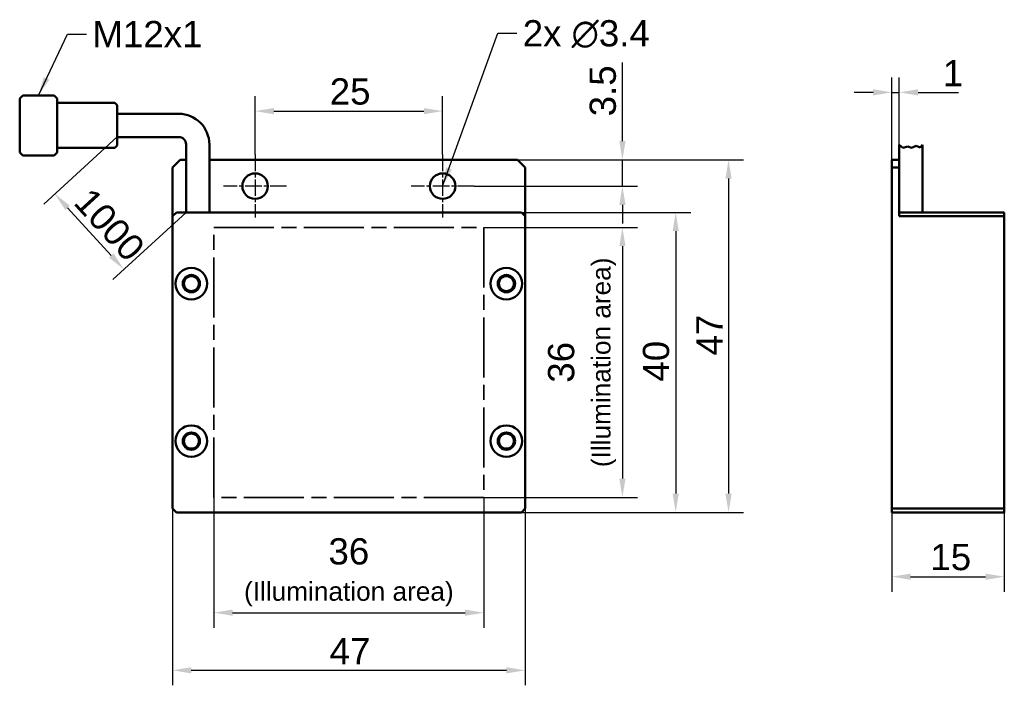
# Paper-space layout 'Blatt_1' of a CAD drawing. Header units: millimetres. Extents: x 15 to 146, y 34 to 123.
import ezdxf

# ---------------------------------------------------------------- set-up
doc = ezdxf.new("R2010")
doc.units = ezdxf.units.MM
doc.linetypes.add('CHAIN', pattern=[0.3543, 0.2362, -0.0295, 0.0591, -0.0295])
for name, color, linetype, lineweight in [('Bemaßungen(DIN)', 179, 'Continuous', 25), ('Mittelpunktmarkierung(DIN)', 179, 'Continuous', 25), ('Sichtbare Kanten(DIN)', 179, 'Continuous', 50), ('Skizziergeometrie(DIN)', 179, 'Continuous', 50), ('Symbole(DIN)', 179, 'Continuous', 25)]:
    doc.layers.add(name, color=color, linetype=linetype, lineweight=lineweight)
doc.styles.add('STANDARD-BSI~0', font='arial.ttf')
doc.dimstyles.new('Katalogzeichnungen', dxfattribs={"dimtxt": 3.5, "dimasz": 2.5, "dimexe": 2, "dimexo": 0, "dimgap": 0.8, "dimtad": 1, "dimrnd": 1e-08, "dimdsep": 46, "dimtxsty": 'STANDARD-BSI~0', "dimcen": 0.09, "dimdle": 10, "dimclrd": 250, "dimclre": 250, "dimclrt": 250, "dimazin": 2, "dimtfac": 1, "dimtmove": 0, "dimatfit": 3, "dimfxl": 1, "dimtolj": 1, "dimtzin": 0, "dimlwd": 25, "dimlwe": 25, "dimarcsym": 0})
doc.dimstyles.new('Katalogzeichnungen$7', dxfattribs={"dimtxt": 3.5, "dimasz": 2.5, "dimexe": 2, "dimexo": 0, "dimgap": 0.8, "dimtad": 1, "dimrnd": 1e-08, "dimdsep": 46, "dimtxsty": 'STANDARD-BSI~0', "dimcen": 0.09, "dimdle": 10, "dimclrd": 179, "dimclre": 250, "dimclrt": 250, "dimazin": 2, "dimtfac": 1, "dimtmove": 0, "dimatfit": 3, "dimfxl": 1, "dimtolj": 1, "dimtzin": 0, "dimlwd": 25, "dimlwe": 25, "dimarcsym": 0})

# ---------------------------------------------------------------- blocks, each defined once
blk = doc.blocks.new('*D9')
at = {"layer": 'Bemaßungen(DIN)', "color": 250, "linetype": 'Continuous', "lineweight": 25}
for p, q in [((46.59, 104.73), (46.59, 112.53)), ((71.59, 104.73), (71.59, 112.53)), ((49.09, 110.53), (69.09, 110.53))]:
    blk.add_line(p, q, dxfattribs=at)
at = {"layer": 'Bemaßungen(DIN)', "color": 250, "linetype": 'Continuous'}
for points in [[(49.09, 110.94), (49.09, 110.11), (46.59, 110.53)], [(69.09, 110.94), (69.09, 110.11), (71.59, 110.53)]]:
    blk.add_solid(points, dxfattribs=at)
at = {"layer": 'Defpoints', "color": 0, "linetype": 'Continuous'}
for p in [(71.59, 110.53), (46.59, 104.73), (71.59, 104.73)]:
    blk.add_point(p, dxfattribs=at)
at = {"layer": 'Bemaßungen(DIN)', "color": 250, "linetype": 'Continuous', "lineweight": 25, "insert": (56.54, 114.9), "char_height": 3.5, "attachment_point": 1, "style": 'STANDARD-BSI~0'}
blk.add_mtext('\\A1;25', dxfattribs=at)
blk = doc.blocks.new('*D10')
at = {"layer": 'Bemaßungen(DIN)', "color": 250, "linetype": 'Continuous', "lineweight": 25}
for p, q in [((81.59, 104.03), (111.71, 104.03)), ((109.71, 101.53), (109.71, 59.53)), ((82.09, 57.03), (111.71, 57.03))]:
    blk.add_line(p, q, dxfattribs=at)
at = {"layer": 'Bemaßungen(DIN)', "color": 250, "linetype": 'Continuous'}
for points in [[(109.3, 101.53), (110.13, 101.53), (109.71, 104.03)], [(109.3, 59.53), (110.13, 59.53), (109.71, 57.03)]]:
    blk.add_solid(points, dxfattribs=at)
at = {"layer": 'Defpoints', "color": 0, "linetype": 'Continuous'}
for p in [(81.59, 104.03), (82.09, 57.03), (109.71, 57.03)]:
    blk.add_point(p, dxfattribs=at)
at = {"layer": 'Bemaßungen(DIN)', "color": 250, "linetype": 'Continuous', "lineweight": 25, "insert": (105.41, 77.95), "char_height": 3.5, "attachment_point": 1, "rotation": 90, "style": 'STANDARD-BSI~0'}
blk.add_mtext('\\A1;47', dxfattribs=at)
blk = doc.blocks.new('*D11')
at = {"layer": 'Bemaßungen(DIN)', "color": 250, "linetype": 'Continuous', "lineweight": 25}
for p, q in [((41.09, 59.03), (41.09, 41.65)), ((77.09, 59.03), (77.09, 41.65)), ((43.59, 43.65), (74.59, 43.65))]:
    blk.add_line(p, q, dxfattribs=at)
at = {"layer": 'Bemaßungen(DIN)', "color": 250, "linetype": 'Continuous'}
for points in [[(43.59, 44.07), (43.59, 43.24), (41.09, 43.65)], [(74.59, 44.07), (74.59, 43.24), (77.09, 43.65)]]:
    blk.add_solid(points, dxfattribs=at)
at = {"layer": 'Defpoints', "color": 0, "linetype": 'Continuous'}
for p in [(41.09, 59.03), (77.09, 59.03), (77.09, 43.65)]:
    blk.add_point(p, dxfattribs=at)
at = {"layer": 'Bemaßungen(DIN)', "color": 250, "linetype": 'Continuous', "lineweight": 25, "insert": (59.09, 53.58), "char_height": 3.5, "attachment_point": 2, "style": 'STANDARD-BSI~0'}
blk.add_mtext('\\A1;\\fArial|b0|i0;\\H3.5000;36\\fArial|b0|i0;\\H2.5000;\\P\\fArial|b0|i0;\\H2.5000;(Illumination area)', dxfattribs=at)
blk = doc.blocks.new('*D12')
at = {"layer": 'Bemaßungen(DIN)', "color": 250, "linetype": 'Continuous', "lineweight": 25}
for p, q in [((35.59, 57.53), (35.59, 33.97)), ((82.59, 57.53), (82.59, 33.97)), ((38.09, 35.97), (80.09, 35.97))]:
    blk.add_line(p, q, dxfattribs=at)
at = {"layer": 'Bemaßungen(DIN)', "color": 250, "linetype": 'Continuous'}
for points in [[(38.09, 36.38), (38.09, 35.55), (35.59, 35.97)], [(80.09, 36.38), (80.09, 35.55), (82.59, 35.97)]]:
    blk.add_solid(points, dxfattribs=at)
at = {"layer": 'Defpoints', "color": 0, "linetype": 'Continuous'}
for p in [(35.59, 57.53), (82.59, 57.53), (82.59, 35.97)]:
    blk.add_point(p, dxfattribs=at)
at = {"layer": 'Bemaßungen(DIN)', "color": 250, "linetype": 'Continuous', "lineweight": 25, "insert": (56.52, 40.27), "char_height": 3.5, "attachment_point": 1, "style": 'STANDARD-BSI~0'}
blk.add_mtext('\\A1;47', dxfattribs=at)
blk = doc.blocks.new('*D13')
at = {"layer": 'Bemaßungen(DIN)', "color": 250, "linetype": 'Continuous', "lineweight": 25}
for p, q in [((77.09, 95.03), (97.56, 95.03)), ((95.56, 92.53), (95.56, 61.53)), ((77.09, 59.03), (97.56, 59.03))]:
    blk.add_line(p, q, dxfattribs=at)
at = {"layer": 'Bemaßungen(DIN)', "color": 250, "linetype": 'Continuous'}
for points in [[(95.15, 92.53), (95.98, 92.53), (95.56, 95.03)], [(95.15, 61.53), (95.98, 61.53), (95.56, 59.03)]]:
    blk.add_solid(points, dxfattribs=at)
at = {"layer": 'Defpoints', "color": 0, "linetype": 'Continuous'}
for p in [(77.09, 95.03), (77.09, 59.03), (95.56, 59.03)]:
    blk.add_point(p, dxfattribs=at)
at = {"layer": 'Bemaßungen(DIN)', "color": 250, "linetype": 'Continuous', "lineweight": 25, "insert": (85.64, 77.03), "char_height": 3.5, "attachment_point": 2, "rotation": 90, "style": 'STANDARD-BSI~0'}
blk.add_mtext('\\A1;\\fArial|b0|i0;\\H3.5000;36\\P\\fArial|b0|i0;\\H2.5000;(Illumination area)', dxfattribs=at)
blk = doc.blocks.new('*D14')
at = {"layer": 'Bemaßungen(DIN)', "color": 250, "linetype": 'Continuous', "lineweight": 25}
for p, q in [((82.09, 97.03), (104.67, 97.03)), ((102.67, 94.53), (102.67, 59.53)), ((82.09, 57.03), (104.67, 57.03))]:
    blk.add_line(p, q, dxfattribs=at)
at = {"layer": 'Bemaßungen(DIN)', "color": 250, "linetype": 'Continuous'}
for points in [[(102.25, 94.53), (103.08, 94.53), (102.67, 97.03)], [(102.25, 59.53), (103.08, 59.53), (102.67, 57.03)]]:
    blk.add_solid(points, dxfattribs=at)
at = {"layer": 'Defpoints', "color": 0, "linetype": 'Continuous'}
for p in [(82.09, 97.03), (82.09, 57.03), (102.67, 57.03)]:
    blk.add_point(p, dxfattribs=at)
at = {"layer": 'Bemaßungen(DIN)', "color": 250, "linetype": 'Continuous', "lineweight": 25, "insert": (98.29, 74.46), "char_height": 3.5, "attachment_point": 1, "rotation": 90, "style": 'STANDARD-BSI~0'}
blk.add_mtext('\\A1;40', dxfattribs=at)
blk = doc.blocks.new('*D15')
at = {"layer": 'Bemaßungen(DIN)', "color": 250, "linetype": 'Continuous', "lineweight": 25}
for p, q in [((131.48, 57.53), (131.48, 46.45)), ((146.48, 57.53), (146.48, 46.45)), ((133.98, 48.45), (143.98, 48.45))]:
    blk.add_line(p, q, dxfattribs=at)
at = {"layer": 'Bemaßungen(DIN)', "color": 250, "linetype": 'Continuous'}
for points in [[(133.98, 48.86), (133.98, 48.03), (131.48, 48.45)], [(143.98, 48.86), (143.98, 48.03), (146.48, 48.45)]]:
    blk.add_solid(points, dxfattribs=at)
at = {"layer": 'Defpoints', "color": 0, "linetype": 'Continuous'}
for p in [(131.48, 57.53), (146.48, 57.53), (146.48, 48.45)]:
    blk.add_point(p, dxfattribs=at)
at = {"layer": 'Bemaßungen(DIN)', "color": 250, "linetype": 'Continuous', "lineweight": 25, "insert": (136.62, 52.82), "char_height": 3.5, "attachment_point": 1, "style": 'STANDARD-BSI~0'}
blk.add_mtext('\\A1;15', dxfattribs=at)
blk = doc.blocks.new('*D16')
at = {"layer": 'Bemaßungen(DIN)', "color": 250, "linetype": 'Continuous', "lineweight": 25}
for p, q in [((28.21, 107.08), (18.43, 98.14)), ((21.59, 97.64), (27.4, 91.28)), ((37.39, 97.03), (27.61, 88.09))]:
    blk.add_line(p, q, dxfattribs=at)
at = {"layer": 'Bemaßungen(DIN)', "color": 250, "linetype": 'Continuous'}
for points in [[(21.9, 97.92), (21.28, 97.36), (19.9, 99.49)], [(27.71, 91.56), (27.1, 91), (29.09, 89.44)]]:
    blk.add_solid(points, dxfattribs=at)
at = {"layer": 'Defpoints', "color": 0, "linetype": 'Continuous'}
for p in [(28.21, 107.08), (37.39, 97.03), (29.09, 89.44)]:
    blk.add_point(p, dxfattribs=at)
at = {"layer": 'Bemaßungen(DIN)', "color": 250, "linetype": 'Continuous', "lineweight": 25, "insert": (23.9, 101.6), "char_height": 3.5, "attachment_point": 1, "rotation": 312.4345, "style": 'STANDARD-BSI~0'}
blk.add_mtext('\\A1; \\fArial|b0|i0;\\H3.5000;1000', dxfattribs=at)
blk = doc.blocks.new('*D17')
at = {"layer": 'Bemaßungen(DIN)', "color": 250, "linetype": 'Continuous', "lineweight": 25}
for p, q in [((131.48, 103.03), (131.48, 115.03)), ((132.48, 103.03), (132.48, 115.03)), ((128.98, 113.03), (126.48, 113.03)), ((131.48, 113.03), (132.48, 113.03)), ((134.98, 113.03), (140.37, 113.03))]:
    blk.add_line(p, q, dxfattribs=at)
at = {"layer": 'Bemaßungen(DIN)', "color": 250, "linetype": 'Continuous'}
for points in [[(128.98, 113.44), (128.98, 112.61), (131.48, 113.03)], [(134.98, 113.44), (134.98, 112.61), (132.48, 113.03)]]:
    blk.add_solid(points, dxfattribs=at)
at = {"layer": 'Defpoints', "color": 0, "linetype": 'Continuous'}
for p in [(131.48, 113.03), (131.48, 103.03), (132.48, 103.03)]:
    blk.add_point(p, dxfattribs=at)
at = {"layer": 'Bemaßungen(DIN)', "color": 250, "linetype": 'Continuous', "lineweight": 25, "insert": (138.28, 117.34), "char_height": 3.5, "attachment_point": 1, "style": 'STANDARD-BSI~0'}
blk.add_mtext('\\A1;1', dxfattribs=at)
blk = doc.blocks.new('*D18')
at = {"layer": 'Bemaßungen(DIN)', "color": 250, "linetype": 'Continuous', "lineweight": 25}
for p, q in [((95.56, 106.53), (95.56, 117.02)), ((81.59, 104.03), (97.56, 104.03)), ((95.56, 100.53), (95.56, 104.03)), ((75.79, 100.53), (97.56, 100.53)), ((95.56, 98.03), (95.56, 95.53))]:
    blk.add_line(p, q, dxfattribs=at)
at = {"layer": 'Bemaßungen(DIN)', "color": 250, "linetype": 'Continuous'}
for points in [[(95.15, 106.53), (95.98, 106.53), (95.56, 104.03)], [(95.15, 98.03), (95.98, 98.03), (95.56, 100.53)]]:
    blk.add_solid(points, dxfattribs=at)
at = {"layer": 'Defpoints', "color": 0, "linetype": 'Continuous'}
for p in [(81.59, 104.03), (95.56, 104.03), (75.79, 100.53)]:
    blk.add_point(p, dxfattribs=at)
at = {"layer": 'Bemaßungen(DIN)', "color": 250, "linetype": 'Continuous', "lineweight": 25, "insert": (91.19, 109.83), "char_height": 3.5, "attachment_point": 1, "rotation": 90, "style": 'STANDARD-BSI~0'}
blk.add_mtext('\\A1;3.5', dxfattribs=at)

psp = doc.layouts.new('Blatt_1')

# ---------------------------------------------------------------- linework, layer by layer
at = {"layer": 'Mittelpunktmarkierung(DIN)', "linetype": 'CHAIN', "ltscale": 9.334043}
for p, q in [((46.595, 104.727), (46.595, 96.327)), ((71.595, 104.727), (71.595, 96.327)), ((50.795, 100.527), (42.395, 100.527)), ((75.795, 100.527), (67.395, 100.527))]:
    psp.add_line(p, q, dxfattribs=at)
at = {"layer": 'Sichtbare Kanten(DIN)'}
for p, q in [((37.395, 97.027), (37.395, 106.027)), ((40.495, 97.027), (40.495, 106.027)), ((132.478, 104.027), (132.478, 106.027)), ((135.578, 97.027), (135.578, 106.027)), ((36.595, 104.027), (35.595, 103.027)), ((36.595, 104.027), (37.395, 104.027)), ((40.495, 104.027), (81.595, 104.027)), ((82.595, 103.027), (81.595, 104.027)), ((131.478, 104.027), (132.478, 104.027)), ((131.478, 103.027), (131.478, 104.027)), ((132.478, 104.027), (132.478, 103.027)), ((35.595, 96.527), (35.595, 103.027)), ((82.595, 103.027), (82.595, 96.527)), ((132.478, 103.027), (131.478, 103.027)), ((131.478, 57.527), (131.478, 103.027)), ((132.478, 96.527), (132.478, 103.027)), ((36.095, 97.027), (35.595, 96.527)), ((35.595, 96.527), (35.595, 57.527)), ((82.095, 97.027), (36.095, 97.027)), ((82.595, 96.527), (82.095, 97.027)), ((82.595, 57.527), (82.595, 96.527)), ((132.478, 97.027), (144.478, 97.027)), ((144.478, 96.527), (132.478, 96.527)), ((144.478, 97.027), (146.478, 97.027)), ((146.478, 96.527), (144.478, 96.527)), ((146.478, 97.027), (146.478, 96.527)), ((146.478, 96.527), (146.478, 57.527)), ((35.595, 57.527), (36.095, 57.027)), ((36.095, 57.027), (82.095, 57.027)), ((82.095, 57.027), (82.595, 57.527)), ((131.478, 57.527), (132.478, 57.527)), ((131.478, 57.027), (131.478, 57.527)), ((132.478, 57.027), (131.478, 57.027)), ((132.478, 57.527), (144.478, 57.527)), ((144.478, 57.027), (132.478, 57.027)), ((144.478, 57.527), (146.478, 57.527)), ((146.478, 57.027), (144.478, 57.027)), ((146.478, 57.527), (146.478, 57.027))]:
    psp.add_line(p, q, dxfattribs=at)
for centre, radius in [((46.595, 100.527), 1.7), ((71.595, 100.527), 1.7), ((38.095, 87.527), 2.1), ((80.095, 87.527), 2.1), ((38.095, 87.527), 1.15), ((38.095, 87.527), 1), ((80.095, 87.527), 1.15), ((80.095, 87.527), 1), ((38.095, 66.527), 2.1), ((80.095, 66.527), 2.1), ((38.095, 66.527), 1.15), ((38.095, 66.527), 1), ((80.095, 66.527), 1.15), ((80.095, 66.527), 1)]:
    psp.add_circle(centre, radius, dxfattribs=at)
at = {"layer": 'Skizziergeometrie(DIN)'}
for p, q in [((15.207, 112.227), (15.607, 112.627)), ((15.207, 112.227), (15.207, 105.027)), ((19.807, 112.627), (15.607, 112.627)), ((19.807, 112.627), (20.207, 112.227)), ((20.207, 105.027), (20.207, 112.227)), ((20.207, 111.627), (27.907, 111.627)), ((27.907, 111.627), (28.207, 111.327)), ((28.207, 111.327), (28.207, 105.927)), ((28.207, 110.177), (36.395, 110.177)), ((28.207, 107.077), (36.395, 107.077)), ((15.207, 105.027), (15.607, 104.627)), ((20.207, 105.027), (19.807, 104.627)), ((27.907, 105.627), (20.207, 105.627)), ((28.207, 105.927), (27.907, 105.627)), ((37.395, 106.077), (37.395, 106.027)), ((40.495, 106.077), (40.495, 106.027)), ((132.478, 106.027), (132.964, 105.62)), ((132.964, 105.62), (133.611, 105.823)), ((133.611, 105.823), (134.105, 105.62)), ((134.105, 105.62), (134.727, 105.899)), ((134.727, 105.899), (135.249, 105.684)), ((135.249, 105.684), (135.578, 106.027)), ((15.607, 104.627), (19.807, 104.627))]:
    psp.add_line(p, q, dxfattribs=at)
at = {"layer": 'Skizziergeometrie(DIN)', "color": 7, "linetype": 'CHAIN', "lineweight": 35, "ltscale": 33.869602}
for p, q in [((41.095, 95.027), (77.095, 95.027)), ((41.095, 59.027), (41.095, 95.027)), ((77.095, 95.027), (77.095, 59.027)), ((77.095, 59.027), (41.095, 59.027))]:
    psp.add_line(p, q, dxfattribs=at)
at = {"layer": 'Skizziergeometrie(DIN)'}
for radius in [4.1, 1]:
    psp.add_arc((36.395, 106.077), radius, 0, 90, dxfattribs=at)

# ---------------------------------------------------------------- texts
at = {"layer": 'Symbole(DIN)', "color": 250, "char_height": 3.5, "attachment_point": 1, "style": 'STANDARD-BSI~0'}
for s, insert, width in [('{\\fArial|b0|i0;M12x1}', (24.898, 122.55), 14.67492), ('{\\fArial|b0|i0;\\H3.5000;2x \\fAIGDT|b0|i0;\\H3.5000;n\\fArial|b0|i0;\\H3.5000;3.4}', (82.27, 122.657), 17.23937)]:
    psp.add_mtext(s, dxfattribs=dict(at, insert=insert, width=width))

# ---------------------------------------------------------------- dimensions: what is measured, and where the dimension line sits
at = {"layer": 'Bemaßungen(DIN)', "color": 250, "linetype": 'Continuous', "lineweight": 25}
for base, p1, p2, angle, override, picture, middle in [((95.563, 104.027), (75.795, 100.527), (81.595, 104.027), 90, {"dimgap": 0.8, "dimdec": 2, "dimtol": 0, "dimlim": 0, "dimtp": 0, "dimtm": 0, "dimtdec": 2, "dimtofl": 1, "dimatfit": 1}, '*D18', (95.563, 113.025)), ((71.595, 110.527), (46.595, 104.727), (71.595, 104.727), 180, {"dimgap": 0.8, "dimdec": 2, "dimtol": 0, "dimlim": 0, "dimtp": 0, "dimtm": 0, "dimtdec": 2, "dimtofl": 0, "dimatfit": 1}, '*D9', (59.095, 110.527)), ((109.712, 57.027), (81.595, 104.027), (82.095, 57.027), 270, {"dimgap": 0.8, "dimdec": 2, "dimtol": 0, "dimlim": 0, "dimtp": 0, "dimtm": 0, "dimtdec": 2, "dimtofl": 0, "dimatfit": 1}, '*D10', (109.712, 80.527)), ((102.666, 57.027), (82.095, 97.027), (82.095, 57.027), 90, {"dimgap": 0.8, "dimdec": 2, "dimtol": 0, "dimlim": 0, "dimtp": 0, "dimtm": 0, "dimtdec": 2, "dimtofl": 0, "dimatfit": 1}, '*D14', (102.666, 77.027)), ((82.595, 35.967), (35.595, 57.527), (82.595, 57.527), 180, {"dimgap": 0.8, "dimdec": 2, "dimtol": 0, "dimlim": 0, "dimtp": 0, "dimtm": 0, "dimtdec": 2, "dimtofl": 0, "dimatfit": 1}, '*D12', (59.095, 35.967))]:
    dim = psp.add_linear_dim(base=base, p1=p1, p2=p2, angle=angle, dimstyle='Katalogzeichnungen', override=override, dxfattribs=at)
    dim.commit()
    dim.dimension.update_dxf_attribs({"geometry": picture, "text_midpoint": middle, "dimtype": 160})
for base, p1, p2, override, picture, middle in [((131.478, 113.027), (132.478, 103.027), (131.478, 103.027), {"dimgap": 0.8, "dimdec": 2, "dimtol": 0, "dimlim": 0, "dimtp": 0, "dimtm": 0, "dimtdec": 2, "dimtofl": 1, "dimatfit": 1}, '*D17', (138.923, 113.027)), ((146.478, 48.446), (131.478, 57.527), (146.478, 57.527), {"dimgap": 0.8, "dimdec": 2, "dimtol": 0, "dimlim": 0, "dimtp": 0, "dimtm": 0, "dimtdec": 2, "dimtofl": 0, "dimatfit": 1}, '*D15', (138.978, 48.446))]:
    dim = psp.add_linear_dim(base=base, p1=p1, p2=p2, dimstyle='Katalogzeichnungen', override=override, dxfattribs=at)
    dim.commit()
    dim.dimension.update_dxf_attribs({"geometry": picture, "text_midpoint": middle, "dimtype": 160})
for base, p1, p2, angle, text, override, picture, middle in [((29.091, 89.435), (28.207, 107.077), (37.395, 97.027), 132.43446, ' \\fArial|b0|i0;\\H3.5000;1000', {"dimgap": 0.8, "dimdec": 2, "dimtol": 0, "dimlim": 0, "dimtp": 0, "dimtm": 0, "dimtdec": 2, "dimtofl": 0, "dimatfit": 1}, '*D16', (24.719, 94.217)), ((95.563, 59.027), (77.095, 95.027), (77.095, 59.027), 90, '\\fArial|b0|i0;\\H3.5000;<>\\P\\fArial|b0|i0;\\H2.5000;(Illumination area)', {"dimgap": 0.8, "dimdec": 2, "dimtol": 0, "dimlim": 0, "dimtp": 0, "dimtm": 0, "dimtdec": 2, "dimtofl": 0, "dimatfit": 1, "dimtvp": -0.25}, '*D13', (95.563, 77.027))]:
    dim = psp.add_linear_dim(base=base, p1=p1, p2=p2, angle=angle, text=text, dimstyle='Katalogzeichnungen', override=override, dxfattribs=at)
    dim.commit()
    dim.dimension.update_dxf_attribs({"geometry": picture, "text_midpoint": middle, "dimtype": 160})
dim = psp.add_linear_dim(base=(77.095, 43.655), p1=(41.095, 59.027), p2=(77.095, 59.027), text='\\fArial|b0|i0;\\H3.5000;<>\\fArial|b0|i0;\\H2.5000;\\P\\fArial|b0|i0;\\H2.5000;(Illumination area)', dimstyle='Katalogzeichnungen', override={"dimgap": 0.8, "dimdec": 2, "dimtol": 0, "dimlim": 0, "dimtp": 0, "dimtm": 0, "dimtdec": 2, "dimtofl": 0, "dimatfit": 1, "dimtvp": -0.25}, dxfattribs=at)
dim.commit()
dim.dimension.update_dxf_attribs({"geometry": '*D11', "text_midpoint": (59.095, 43.655), "dimtype": 160})

# ---------------------------------------------------------------- leaders
at = {"layer": 'Symbole(DIN)', "color": 179, "linetype": 'Continuous', "lineweight": 25, "annotation_type": 0, "has_hookline": 1, "hookline_direction": 0}
for points, text_width in [([(17.707, 112.627), (21.598, 120.8), (24.098, 120.8)], 13.415), ([(71.595, 100.527), (78.97, 120.907), (81.47, 120.907)], 16.971)]:
    psp.add_leader(points, dimstyle='Katalogzeichnungen$7', override={"dimtad": 0}, dxfattribs=dict(at, text_width=text_width))

doc.saveas('drawing.dxf')
